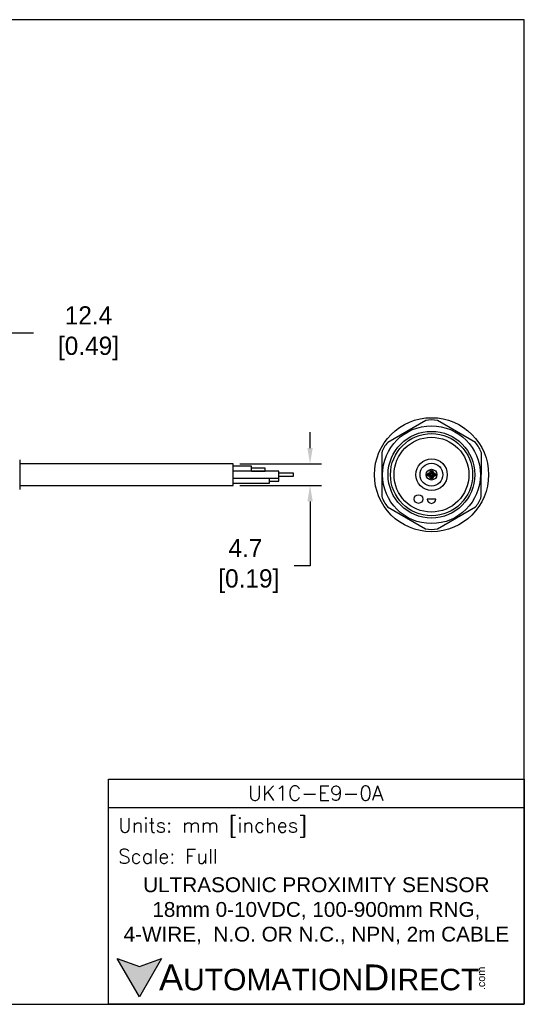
# Model space of a CAD drawing. Header units: inches. Extents: x 0 to 279, y 0 to 216.
# Tile 5 of 5: x 169 to 279, y 0 to 216. Entities that reach past the tile are written whole.
import ezdxf

# ---------------------------------------------------------------- set-up
doc = ezdxf.new("R2010")
doc.units = ezdxf.units.IN
doc.header["$LTSCALE"] = 10
doc.header["$MEASUREMENT"] = 0
doc.layers.add('DIM', color=140, linetype='Continuous')
doc.layers.add('Text', color=140, linetype='Continuous')
doc.styles.add('\\M+2ABAC\\M+2A6A11', font='txt')
doc.styles.add('ROMANS', font='romans.shx')
doc.dimstyles.get("Standard").update_dxf_attribs({"dimtxt": 4, "dimasz": 3.5, "dimexe": 2.5, "dimexo": 1.5, "dimgap": 1, "dimtad": 0, "dimtih": 1, "dimtoh": 1, "dimdec": 1, "dimzin": 0, "dimdsep": 46, "dimtxsty": 'Standard', "dimcen": 0, "dimadec": 0, "dimazin": 0, "dimtfac": 1, "dimtdec": 1, "dimtofl": 0, "dimtmove": 0, "dimatfit": 3, "dimfxl": 0, "dimtolj": 1, "dimtzin": 0, "dimarcsym": 0})

# ---------------------------------------------------------------- blocks, each defined once
blk = doc.blocks.new('*D5')
at = {"layer": 'Defpoints', "color": 0}
for p in [(153.46, 147.13), (165.85, 124.13), (153.46, 118.97)]:
    blk.add_point(p, dxfattribs=at)
at = {"layer": 'DIM', "color": 0, "lineweight": -2}
for p, q in [((153.46, 120.47), (153.46, 149.63)), ((165.85, 125.63), (165.85, 149.63)), ((162.35, 147.13), (156.96, 147.13)), ((171.84, 147.13), (165.85, 147.13))]:
    blk.add_line(p, q, dxfattribs=at)
at = {"layer": 'DIM', "color": 0}
for points in [[(156.96, 147.71), (156.96, 146.54), (153.46, 147.13)], [(162.35, 147.71), (162.35, 146.54), (165.85, 147.13)]]:
    blk.add_solid(points, dxfattribs=at)
at = {"layer": 'DIM', "color": 0, "insert": (183.17, 147.13), "char_height": 4, "attachment_point": 5}
blk.add_mtext('\\A1; 12.4\\P [0.49]', dxfattribs=at)
blk = doc.blocks.new('*D3')
at = {"layer": 'Defpoints', "color": 0}
for p in [(215.61, 118.48), (215.61, 113.78), (232.46, 113.78)]:
    blk.add_point(p, dxfattribs=at)
at = {"layer": 'DIM', "color": 0, "lineweight": -2}
for p, q in [((232.46, 121.98), (232.46, 125.48)), ((217.11, 118.48), (234.96, 118.48)), ((217.11, 113.78), (234.96, 113.78)), ((232.46, 110.28), (232.46, 96.12)), ((232.46, 96.12), (228.96, 96.12))]:
    blk.add_line(p, q, dxfattribs=at)
at = {"layer": 'DIM', "color": 0}
for points in [[(231.88, 121.98), (233.05, 121.98), (232.46, 118.48)], [(231.88, 110.28), (233.05, 110.28), (232.46, 113.78)]]:
    blk.add_solid(points, dxfattribs=at)
at = {"layer": 'DIM', "color": 0, "insert": (218.3, 96.12), "char_height": 4, "attachment_point": 5}
blk.add_mtext('\\A1;4.7\\P [0.19]', dxfattribs=at)

msp = doc.modelspace()

# ---------------------------------------------------------------- hatches: boundary and pattern name
at = {"layer": 'Text'}
msp.add_hatch(color=256, dxfattribs=at).paths.add_polyline_path([(199.93, 10.07), (195.08, 8.31), (190.23, 10.07), (195.08, 1.67)])

# ---------------------------------------------------------------- linework, layer by layer
for p, q in [((257.8, 127.98), (249.47, 123.2)), ((268.69, 123.17), (260.39, 127.98)), ((248.18, 120.95), (248.16, 111.35)), ((269.98, 111.32), (269.99, 120.92)), ((168.85, 119.38), (168.85, 112.89)), ((215.61, 118.48), (168.85, 118.48)), ((215.61, 113.78), (215.61, 118.48)), ((219.61, 117.98), (215.61, 117.98)), ((225.61, 116.88), (215.61, 116.88)), ((219.61, 116.88), (219.61, 117.98)), ((222.61, 117.58), (219.61, 117.58)), ((219.61, 116.89), (222.61, 116.89)), ((222.61, 116.89), (222.61, 117.58)), ((225.61, 115.38), (225.61, 116.88)), ((215.61, 115.38), (225.61, 115.38)), ((223.61, 114.28), (223.61, 115.38)), ((225.61, 115.33), (223.61, 115.33)), ((223.61, 114.73), (225.61, 114.73)), ((228.82, 116.43), (225.61, 116.43)), ((225.61, 115.83), (228.82, 115.83)), ((225.61, 114.73), (225.61, 115.33)), ((228.82, 115.83), (228.82, 116.43)), ((168.85, 113.78), (215.61, 113.78)), ((215.61, 114.28), (223.61, 114.28)), ((260, 110.8), (258.1, 110.8)), ((249.46, 109.1), (257.76, 104.29)), ((260.36, 104.29), (268.68, 109.07))]:
    msp.add_line(p, q)
for centre, radius in [((259.08, 116.13), 12.5), ((259.06, 116.13), 10.72), ((259.06, 116.13), 9.5), ((259.08, 116.13), 9), ((259.06, 116.13), 8.2), ((259.08, 116.13), 3.45), ((259.06, 116.13), 2.5), ((259.08, 116.13), 1.18), ((259.08, 116.68), 0.375), ((259.08, 116.68), 0.15), ((258.53, 116.13), 0.375), ((258.53, 116.13), 0.172), ((259.08, 115.58), 0.375), ((259.08, 115.58), 0.15), ((259.63, 116.13), 0.375), ((259.63, 116.13), 0.15), ((256.22, 110.8), 0.95)]:
    msp.add_circle(centre, radius)
for centre, radius, start, end in [((259.1, 122.47), 5.66, 76.7986, 103.2975), ((253.6, 119.32), 5.66, 136.7986, 163.2975), ((264.57, 119.28), 5.66, 16.7986, 43.2975), ((253.58, 112.98), 5.66, 196.7986, 223.2975), ((259.05, 110.8), 0.95, 180, 0), ((264.55, 112.95), 5.66, 316.7986, 343.2975), ((259.06, 109.8), 5.66, 256.7986, 283.2975)]:
    msp.add_arc(centre, radius, start, end)
at = {"layer": 'Defpoints'}
msp.add_lwpolyline([(279.4, 215.9), (0, 215.9), (0, 0), (279.4, 0)], close=True, dxfattribs=at)
at = {"layer": 'Text'}
msp.add_line((188.28, 43.12), (279.4, 43.12), dxfattribs=at)
for points in [[(188.28, 0), (188.28, 49.4), (279.4, 49.4), (279.4, 0)], [(199.93, 10.07), (195.08, 1.67), (190.23, 10.07), (195.08, 8.31)]]:
    msp.add_lwpolyline(points, close=True, dxfattribs=at)

# ---------------------------------------------------------------- texts
at = {"layer": 'Text', "linetype": 'Continuous', "insert": (233.7, 46.3), "char_height": 3.248, "width": 61.1425, "attachment_point": 5, "style": 'ROMANS'}
msp.add_mtext('UK1C-E9-0A', dxfattribs=at)
at = {"layer": 'Text', "attachment_point": 4}
for s, insert, char_height, width, style in [(' Units: mm [inches]', (188.28, 38.75), 3.1404, 91.118, 'ROMANS'), (' Scale: Full', (188.28, 32.47), 3.1404, 91.118, 'ROMANS'), ('{\\fArial|b0|i0|c0|p34;     \\H1.2x;A\\H0.8333x;UTOMATION\\H1.2x;D\\H0.8333x;IRECT}', (190.23, 5.87), 4.7106, 79.7962, '\\M+2ABAC\\M+2A6A11')]:
    msp.add_mtext(s, dxfattribs=dict(at, insert=insert, char_height=char_height, width=width, style=style))
at = {"layer": 'Text', "linetype": 'Continuous', "insert": (233.84, 20.5), "char_height": 3.2482, "width": 90.3508, "attachment_point": 5}
msp.add_mtext('{\\fArial|b0|i0|c0|p34;ULTRASONIC PROXIMITY SENSOR\\P18mm 0-10VDC, 100-900mm RNG, \\P4-WIRE,  N.O. OR N.C., NPN, 2m CABLE}', dxfattribs=at)
at = {"layer": 'Text', "insert": (269.12, 3.11), "char_height": 1.6958, "width": 5.0253, "attachment_point": 1, "rotation": 90, "style": '\\M+2ABAC\\M+2A6A11'}
msp.add_mtext('{\\fArial|b0|i0|c0|p34;.com}', dxfattribs=at)

# ---------------------------------------------------------------- dimensions: what is measured, and where the dimension line sits
at = {"layer": 'DIM'}
dim = msp.add_linear_dim(base=(153.46, 147.13), p1=(165.85, 124.13), p2=(153.46, 118.97), angle=180, text=' <>', dimstyle='Standard', override={"dimpost": '\\X', "dimtmove": 1}, dxfattribs=at)
dim.commit()
dim.dimension.update_dxf_attribs({"geometry": '*D5', "text_midpoint": (183.17, 151.77), "dimtype": 160})
dim = msp.add_linear_dim(base=(232.46, 113.78), p1=(215.61, 118.48), p2=(215.61, 113.78), angle=90, dimstyle='Standard', override={"dimpost": '\\X'}, dxfattribs=at)
dim.commit()
dim.dimension.update_dxf_attribs({"geometry": '*D3', "text_midpoint": (218.3, 96.12), "dimtype": 160})

doc.saveas('drawing.dxf')
